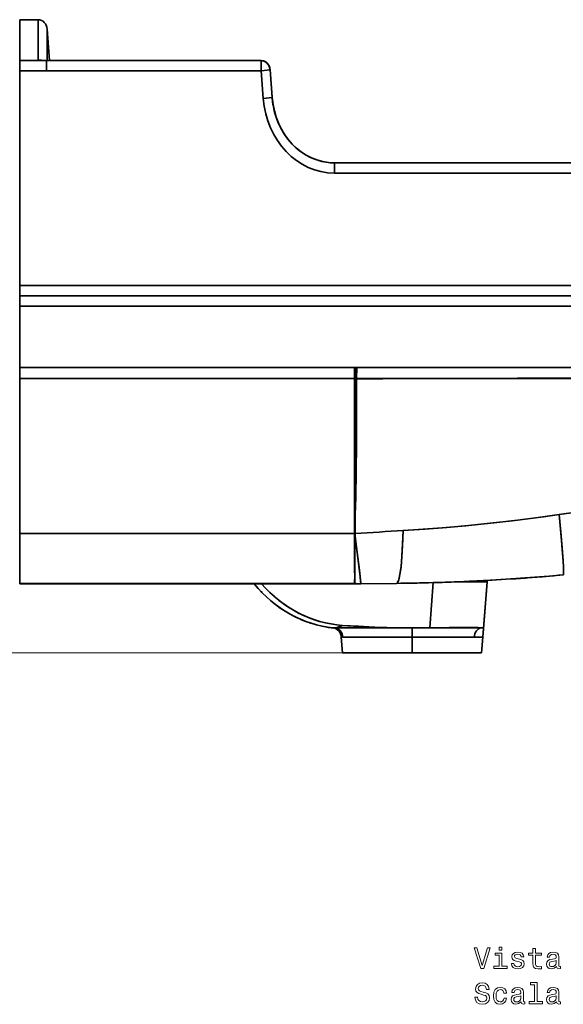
# Model space of a CAD drawing. Extents: x 290 to 1969, y 22 to 1622.
# Tile 11 of 12: x 1459 to 1724, y 876 to 1357. Entities that reach past the tile are written whole.
import ezdxf

# ---------------------------------------------------------------- set-up
doc = ezdxf.new("R2010")
doc.units = 0

msp = doc.modelspace()

# ---------------------------------------------------------------- linework, layer by layer
at = {"color": 7, "lineweight": 35, "ltscale": 0.227118}
msp.add_line((1467.68, 1357.09), (1458.59, 1357.09), dxfattribs=at)
msp.add_line((1467.68, 1357.09), (1458.59, 1357.09), dxfattribs=at)
at = {"color": 7, "lineweight": 35, "ltscale": 0.499756}
for p, q in [((1458.59, 1357.09), (1458.59, 1337.1)), ((1458.59, 1337.1), (1458.59, 1357.09))]:
    msp.add_line(p, q, dxfattribs=at)
at = {"color": 7, "lineweight": 35, "ltscale": 0.38457}
msp.add_line((1472.02, 1352.52), (1472.02, 1337.14), dxfattribs=at)
msp.add_line((1472.02, 1352.52), (1472.02, 1337.14), dxfattribs=at)
at = {"color": 7, "lineweight": 35, "ltscale": 0.387016}
msp.add_line((1473.2, 1337.09), (1472.02, 1352.52), dxfattribs=at)
msp.add_line((1473.2, 1337.09), (1472.02, 1352.52), dxfattribs=at)
at = {"color": 7, "lineweight": 35, "ltscale": 0.326999}
for p, q in [((1458.59, 1337.1), (1471.67, 1337.1)), ((1471.67, 1337.1), (1458.59, 1337.1)), ((1458.59, 1332.1), (1471.67, 1332.09)), ((1471.67, 1332.09), (1458.59, 1332.1))]:
    msp.add_line(p, q, dxfattribs=at)
at = {"color": 7, "lineweight": 35, "ltscale": 0.124997}
for p, q in [((1458.59, 1332.1), (1458.59, 1337.1)), ((1458.59, 1337.1), (1458.59, 1332.1))]:
    msp.add_line(p, q, dxfattribs=at)
at = {"color": 7, "lineweight": 35, "ltscale": 0.001843}
msp.add_line((1471.67, 1337.1), (1471.67, 1337.17), dxfattribs=at)
at = {"color": 7, "lineweight": 35, "ltscale": 0.12511}
msp.add_line((1471.67, 1332.09), (1471.67, 1337.1), dxfattribs=at)
at = {"color": 7, "lineweight": 35}
for p, q in [((1471.67, 1337.09), (1576.68, 1337.09)), ((1576.68, 1337.09), (1471.67, 1337.09)), ((1547.68, 1337.09), (1480.73, 1337.09)), ((1458.59, 1227.09), (1458.59, 1332.1)), ((1458.59, 1332.1), (1458.59, 1227.09)), ((1576.68, 1332.09), (1471.67, 1332.09)), ((1471.67, 1332.09), (1576.68, 1332.09)), ((1612.46, 1287.09), (1889.85, 1287.09)), ((1889.85, 1287.09), (1612.46, 1287.09)), ((1889.85, 1282.09), (1612.46, 1282.09)), ((1612.46, 1282.09), (1889.85, 1282.09)), ((1458.59, 1227.09), (1890.23, 1227.09)), ((1890.23, 1227.09), (1458.59, 1227.09)), ((1881.51, 1222.09), (1458.59, 1222.09)), ((1458.59, 1222.09), (1881.51, 1222.09)), ((1458.59, 1187.09), (1458.59, 1217.09)), ((1458.59, 1187.09), (1458.59, 1217.09)), ((1881.51, 1217.09), (1458.59, 1217.09)), ((1881.51, 1217.09), (1458.59, 1217.09)), ((1622.31, 1187.09), (1458.59, 1187.09)), ((1881.51, 1187.09), (1458.59, 1187.09)), ((1881.51, 1187.09), (1458.59, 1187.09)), ((1833.93, 1187.09), (1623.71, 1187.09)), ((1458.59, 1105.83), (1458.59, 1181.62)), ((1458.59, 1181.62), (1622.31, 1181.62)), ((1458.59, 1181.62), (1458.59, 1105.83)), ((1622.31, 1181.62), (1458.59, 1181.62)), ((1622.24, 1105.83), (1458.59, 1105.83)), ((1458.59, 1105.83), (1622.24, 1105.83)), ((1458.59, 1105.8), (1622.24, 1105.8)), ((1622.24, 1105.8), (1458.59, 1105.8)), ((1458.59, 1081.37), (1458.59, 1105.79)), ((1458.59, 1105.79), (1622.24, 1105.79)), ((1622.24, 1105.79), (1458.59, 1105.79)), ((1562.98, 1105.8), (1590.41, 1105.8)), ((1458.59, 1081.37), (1622.29, 1081.37)), ((1458.59, 1081.29), (1622.37, 1081.29)), ((1622.37, 1081.29), (1458.59, 1081.29)), ((1458.59, 1081.29), (1573.2, 1081.29)), ((1573.19, 1081.29), (1458.59, 1081.29)), ((1576.8, 1081.29), (1458.59, 1081.29)), ((1622.37, 1081.29), (1576.8, 1081.29)), ((1642.77, 1081.49), (1622.43, 1081.29)), ((1659.11, 1059.76), (1660.8, 1081.84)), ((1659.11, 1059.76), (1660.8, 1081.84)), ((1687.09, 1082.27), (1685.2, 1057.51)), ((1685.33, 1059.18), (1687.09, 1082.27)), ((1687.09, 1082.27), (1685.33, 1059.18)), ((1685.33, 1059.18), (1687.09, 1082.27)), ((1612.73, 1059.66), (1650.34, 1059.66)), ((1612.73, 1059.66), (1650.34, 1059.66)), ((1650.49, 1059.66), (1684.26, 1059.66)), ((1650.49, 1059.66), (1684.26, 1059.66)), ((1650.43, 1055.12), (1616.61, 1055.12)), ((1616.61, 1055.12), (1650.43, 1055.12)), ((1680.78, 1055.12), (1650.43, 1055.12)), ((1650.43, 1055.12), (1680.78, 1055.12)), ((1650.43, 1047.59), (1616.43, 1047.59)), ((1616.43, 1047.59), (1650.43, 1047.59)), ((1616.43, 1047.59), (1650.43, 1047.59)), ((1627.43, 1047.59), (1650.43, 1047.59)), ((1650.43, 1047.59), (1627.43, 1047.59)), ((1627.43, 1047.59), (1650.43, 1047.59)), ((1650.43, 1047.59), (1673.43, 1047.59)), ((1650.43, 1047.59), (1673.43, 1047.59)), ((1684.44, 1047.59), (1650.43, 1047.59)), ((1650.43, 1047.59), (1684.44, 1047.59)), ((1650.43, 1047.59), (1684.44, 1047.59)), ((1673.43, 1047.59), (1650.43, 1047.59))]:
    msp.add_line(p, q, dxfattribs=at)
at = {"color": 7, "lineweight": 35, "ltscale": 0.124863}
msp.add_line((1471.67, 1337.09), (1471.67, 1332.09), dxfattribs=at)
at = {"color": 7, "lineweight": 35, "ltscale": 0.225824}
msp.add_line((1480.73, 1337.09), (1471.7, 1337.09), dxfattribs=at)
at = {"color": 7, "lineweight": 35, "ltscale": 0.080319}
msp.add_line((1477.52, 1337.09), (1480.73, 1337.09), dxfattribs=at)
at = {"color": 7, "lineweight": 35, "ltscale": 0.125}
for p, q in [((1576.68, 1337.09), (1576.68, 1332.09)), ((1576.68, 1332.09), (1576.68, 1337.09)), ((1612.46, 1287.09), (1612.46, 1282.09)), ((1612.46, 1282.09), (1612.46, 1287.09)), ((1458.59, 1222.09), (1458.59, 1227.09)), ((1458.59, 1227.09), (1458.59, 1222.09)), ((1458.59, 1217.09), (1458.59, 1222.09)), ((1458.59, 1222.09), (1458.59, 1217.09))]:
    msp.add_line(p, q, dxfattribs=at)
at = {"color": 7, "lineweight": 35, "ltscale": 0.10913}
for p, q in [((1576.68, 1332.09), (1581.02, 1332.52)), ((1582.05, 1319.04), (1577.71, 1318.6)), ((1577.71, 1318.6), (1582.05, 1319.04))]:
    msp.add_line(p, q, dxfattribs=at)
at = {"color": 7, "lineweight": 35, "ltscale": 0.109133}
msp.add_line((1581.02, 1332.52), (1576.68, 1332.09), dxfattribs=at)
at = {"color": 7, "lineweight": 35, "ltscale": 0.338135}
for p, q in [((1577.71, 1318.6), (1576.68, 1332.09)), ((1576.68, 1332.09), (1577.71, 1318.6)), ((1582.05, 1319.04), (1581.02, 1332.52)), ((1582.05, 1319.04), (1581.02, 1332.52))]:
    msp.add_line(p, q, dxfattribs=at)
at = {"color": 7, "lineweight": 35, "ltscale": 0.002665}
msp.add_line((1581.01, 1332.7), (1581.02, 1332.59), dxfattribs=at)
at = {"color": 7, "lineweight": 35, "ltscale": 0.001758}
msp.add_line((1581.02, 1332.52), (1581.02, 1332.59), dxfattribs=at)
at = {"color": 7, "lineweight": 35, "ltscale": 0.274749}
msp.add_line((1581.02, 1332.52), (1581.86, 1321.56), dxfattribs=at)
msp.add_line((1581.02, 1332.52), (1581.86, 1321.56), dxfattribs=at)
at = {"color": 7, "lineweight": 35, "ltscale": 0.004396}
msp.add_line((1581.84, 1321.74), (1581.86, 1321.56), dxfattribs=at)
at = {"color": 7, "lineweight": 35, "ltscale": 0.004411}
msp.add_line((1581.84, 1321.74), (1581.86, 1321.56), dxfattribs=at)
at = {"color": 7, "lineweight": 35, "ltscale": 0.001957}
msp.add_line((1581.86, 1321.56), (1581.85, 1321.64), dxfattribs=at)
at = {"color": 7, "lineweight": 35, "ltscale": 0.001755}
msp.add_line((1581.86, 1321.56), (1581.85, 1321.63), dxfattribs=at)
at = {"color": 7, "lineweight": 35, "ltscale": 0.001693}
msp.add_line((1581.85, 1321.63), (1581.86, 1321.56), dxfattribs=at)
at = {"color": 7, "lineweight": 35, "ltscale": 0.000918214}
msp.add_line((1581.86, 1321.6), (1581.86, 1321.56), dxfattribs=at)
at = {"color": 7, "lineweight": 35, "ltscale": 0.000939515}
msp.add_line((1581.86, 1321.56), (1581.86, 1321.6), dxfattribs=at)
at = {"color": 7, "lineweight": 35, "ltscale": 0.00022353}
msp.add_line((1581.86, 1321.57), (1581.86, 1321.56), dxfattribs=at)
at = {"color": 7, "lineweight": 35, "ltscale": 0.000220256}
msp.add_line((1581.86, 1321.57), (1581.86, 1321.56), dxfattribs=at)
at = {"color": 7, "lineweight": 35, "ltscale": 0.063386}
msp.add_line((1582.05, 1319.04), (1581.86, 1321.56), dxfattribs=at)
msp.add_line((1582.05, 1319.04), (1581.86, 1321.56), dxfattribs=at)
at = {"color": 7, "lineweight": 35, "ltscale": 0.003975}
msp.add_line((1590.12, 1298.23), (1590.02, 1298.36), dxfattribs=at)
at = {"color": 7, "lineweight": 35, "ltscale": 0.136783}
for p, q in [((1458.59, 1181.62), (1458.59, 1187.09)), ((1458.59, 1187.09), (1458.59, 1181.62)), ((1622.31, 1181.62), (1622.31, 1187.09)), ((1622.31, 1187.09), (1622.31, 1181.62))]:
    msp.add_line(p, q, dxfattribs=at)
at = {"color": 7, "lineweight": 35, "ltscale": 0.013675}
msp.add_line((1622.31, 1187.09), (1622.86, 1187.09), dxfattribs=at)
at = {"color": 7, "lineweight": 35, "ltscale": 0.021411}
msp.add_line((1622.86, 1187.09), (1623.71, 1187.09), dxfattribs=at)
at = {"color": 7, "lineweight": 35, "ltscale": 0.004557}
for p, q in [((1622.49, 1181.61), (1622.31, 1181.62)), ((1622.31, 1181.62), (1622.49, 1181.61))]:
    msp.add_line(p, q, dxfattribs=at)
at = {"color": 7, "lineweight": 35, "ltscale": 0.01842}
for p, q in [((1622.49, 1181.61), (1623.23, 1181.61)), ((1623.23, 1181.61), (1622.49, 1181.61))]:
    msp.add_line(p, q, dxfattribs=at)
at = {"color": 7, "lineweight": 35, "ltscale": 0.126825}
for p, q in [((1622.25, 1110.9), (1622.24, 1105.83)), ((1622.24, 1105.83), (1622.25, 1110.9))]:
    msp.add_line(p, q, dxfattribs=at)
at = {"color": 7, "lineweight": 35, "ltscale": 0.126813}
msp.add_line((1622.56, 1110.91), (1622.56, 1105.84), dxfattribs=at)
msp.add_line((1622.56, 1110.91), (1622.56, 1105.84), dxfattribs=at)
at = {"color": 7, "lineweight": 35, "ltscale": 0.000738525}
msp.add_line((1458.59, 1105.8), (1458.59, 1105.83), dxfattribs=at)
at = {"color": 7, "lineweight": 35, "ltscale": 0.000741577}
msp.add_line((1458.59, 1105.83), (1458.59, 1105.8), dxfattribs=at)
at = {"color": 7, "lineweight": 35, "ltscale": 0.000164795}
for p, q in [((1458.59, 1105.79), (1458.59, 1105.8)), ((1458.59, 1105.8), (1458.59, 1105.79))]:
    msp.add_line(p, q, dxfattribs=at)
at = {"color": 7, "lineweight": 35, "ltscale": 0.000742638}
for p, q in [((1622.24, 1105.8), (1622.24, 1105.83)), ((1622.24, 1105.83), (1622.24, 1105.8))]:
    msp.add_line(p, q, dxfattribs=at)
at = {"color": 7, "lineweight": 35, "ltscale": 0.00012207}
msp.add_line((1622.24, 1105.83), (1622.24, 1105.83), dxfattribs=at)
msp.add_line((1622.24, 1105.83), (1622.24, 1105.83), dxfattribs=at)
at = {"color": 7, "lineweight": 35, "ltscale": 0.000166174}
for p, q in [((1622.24, 1105.79), (1622.24, 1105.8)), ((1622.24, 1105.8), (1622.24, 1105.79))]:
    msp.add_line(p, q, dxfattribs=at)
at = {"color": 7, "lineweight": 35, "ltscale": 0.02901}
msp.add_line((1622.24, 1104.63), (1622.24, 1105.79), dxfattribs=at)
at = {"color": 7, "lineweight": 35, "ltscale": 0.029004}
msp.add_line((1622.24, 1104.63), (1622.24, 1105.79), dxfattribs=at)
at = {"color": 7, "lineweight": 35, "ltscale": 0.029994}
for p, q in [((1622.55, 1105.83), (1622.56, 1104.63)), ((1622.56, 1104.63), (1622.55, 1105.83))]:
    msp.add_line(p, q, dxfattribs=at)
at = {"color": 7, "lineweight": 35, "ltscale": 0.000134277}
msp.add_line((1622.56, 1105.84), (1622.56, 1105.83), dxfattribs=at)
msp.add_line((1622.56, 1105.84), (1622.56, 1105.83), dxfattribs=at)
at = {"color": 7, "lineweight": 35, "ltscale": 0.000500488}
for p, q in [((1622.56, 1105.83), (1622.56, 1105.81)), ((1622.56, 1105.81), (1622.56, 1105.83))]:
    msp.add_line(p, q, dxfattribs=at)
at = {"color": 7, "lineweight": 35, "ltscale": 0.000158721}
msp.add_line((1622.4, 1084.47), (1622.4, 1084.47), dxfattribs=at)
msp.add_line((1622.4, 1084.47), (1622.4, 1084.47), dxfattribs=at)
at = {"color": 7, "lineweight": 35, "ltscale": 0.002036}
for p, q in [((1458.59, 1081.29), (1458.59, 1081.37)), ((1458.59, 1081.37), (1458.59, 1081.29))]:
    msp.add_line(p, q, dxfattribs=at)
at = {"color": 7, "lineweight": 35, "ltscale": 3.06698e-05}
msp.add_line((1622.29, 1081.37), (1622.29, 1081.37), dxfattribs=at)
msp.add_line((1622.29, 1081.37), (1622.29, 1081.37), dxfattribs=at)
msp.add_line((1622.29, 1081.37), (1622.29, 1081.37), dxfattribs=at)
msp.add_line((1622.29, 1081.37), (1622.29, 1081.37), dxfattribs=at)
at = {"color": 7, "lineweight": 35, "ltscale": 0.00127}
msp.add_line((1622.37, 1081.29), (1622.43, 1081.29), dxfattribs=at)
at = {"color": 7, "lineweight": 35, "ltscale": 0.000622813}
msp.add_line((1622.38, 1081.29), (1622.4, 1081.29), dxfattribs=at)
at = {"color": 7, "lineweight": 35, "ltscale": 0.000279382}
msp.add_line((1622.38, 1081.29), (1622.39, 1081.29), dxfattribs=at)
at = {"color": 7, "lineweight": 35, "ltscale": 0.000519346}
msp.add_line((1622.4, 1081.29), (1622.38, 1081.29), dxfattribs=at)
at = {"color": 7, "lineweight": 35, "ltscale": 0.001273}
msp.add_line((1622.38, 1081.29), (1622.43, 1081.29), dxfattribs=at)
msp.add_line((1622.38, 1081.29), (1622.43, 1081.29), dxfattribs=at)
at = {"color": 7, "lineweight": 35, "ltscale": 0.000655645}
msp.add_line((1622.4, 1081.29), (1622.43, 1081.29), dxfattribs=at)
at = {"color": 7, "lineweight": 35, "ltscale": 0.00051563}
msp.add_line((1622.42, 1081.29), (1622.4, 1081.29), dxfattribs=at)
at = {"color": 7, "lineweight": 35, "ltscale": 0.00041505}
msp.add_line((1622.41, 1081.29), (1622.43, 1081.29), dxfattribs=at)
at = {"color": 7, "lineweight": 35, "ltscale": 0.000439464}
msp.add_line((1622.41, 1081.29), (1622.43, 1081.29), dxfattribs=at)
at = {"color": 7, "lineweight": 35, "ltscale": 0.070481}
msp.add_line((1625.25, 1081.31), (1622.43, 1081.29), dxfattribs=at)
msp.add_line((1625.25, 1081.31), (1622.43, 1081.29), dxfattribs=at)
at = {"color": 7, "lineweight": 35, "ltscale": 0.000559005}
msp.add_line((1622.46, 1082.14), (1622.46, 1082.16), dxfattribs=at)
at = {"color": 7, "lineweight": 35, "ltscale": 0.001685}
for p, q in [((1625.25, 1081.31), (1625.32, 1081.32)), ((1625.32, 1081.32), (1625.25, 1081.31))]:
    msp.add_line(p, q, dxfattribs=at)
at = {"color": 7, "lineweight": 35, "ltscale": 0.001648}
msp.add_line((1625.32, 1081.32), (1625.25, 1081.31), dxfattribs=at)
msp.add_line((1625.32, 1081.32), (1625.25, 1081.31), dxfattribs=at)
at = {"color": 7, "lineweight": 35, "ltscale": 0.001647}
msp.add_line((1625.3, 1082.19), (1625.3, 1082.13), dxfattribs=at)
at = {"color": 7, "lineweight": 35, "ltscale": 0.436192}
msp.add_line((1642.77, 1081.49), (1625.32, 1081.32), dxfattribs=at)
msp.add_line((1642.77, 1081.49), (1625.32, 1081.32), dxfattribs=at)
at = {"color": 7, "lineweight": 35, "ltscale": 0.320938}
msp.add_line((1685.35, 1082.23), (1672.52, 1082.23), dxfattribs=at)
msp.add_line((1685.35, 1082.23), (1672.52, 1082.23), dxfattribs=at)
at = {"color": 7, "lineweight": 35, "ltscale": 0.014853}
msp.add_line((1685.4, 1082.83), (1685.35, 1082.23), dxfattribs=at)
msp.add_line((1685.4, 1082.83), (1685.35, 1082.23), dxfattribs=at)
at = {"color": 7, "lineweight": 35, "ltscale": 0.043516}
msp.add_line((1687.14, 1082.92), (1685.4, 1082.83), dxfattribs=at)
at = {"color": 7, "lineweight": 35, "ltscale": 0.016182}
msp.add_line((1687.14, 1082.92), (1687.09, 1082.27), dxfattribs=at)
msp.add_line((1687.14, 1082.92), (1687.09, 1082.27), dxfattribs=at)
msp.add_line((1687.14, 1082.92), (1687.09, 1082.27), dxfattribs=at)
msp.add_line((1687.14, 1082.92), (1687.09, 1082.27), dxfattribs=at)
at = {"color": 7, "lineweight": 35, "ltscale": 0.005045}
msp.add_line((1590.54, 1066.6), (1590.72, 1066.5), dxfattribs=at)
at = {"color": 7, "lineweight": 35, "ltscale": 0.014633}
msp.add_line((1600.2, 1062.26), (1600.76, 1062.07), dxfattribs=at)
at = {"color": 7, "lineweight": 35, "ltscale": 0.00101}
msp.add_line((1611.87, 1059.66), (1611.91, 1059.66), dxfattribs=at)
at = {"color": 7, "lineweight": 35, "ltscale": 0.020374}
for p, q in [((1612.73, 1059.66), (1611.91, 1059.66)), ((1611.91, 1059.66), (1612.73, 1059.66))]:
    msp.add_line(p, q, dxfattribs=at)
at = {"color": 7, "lineweight": 35, "ltscale": 0.013571}
msp.add_line((1612.73, 1059.66), (1612.19, 1059.66), dxfattribs=at)
at = {"color": 7, "lineweight": 35, "ltscale": 0.113629}
msp.add_line((1650.43, 1059.66), (1650.43, 1055.12), dxfattribs=at)
msp.add_line((1650.43, 1059.66), (1650.43, 1055.12), dxfattribs=at)
at = {"color": 7, "lineweight": 35, "ltscale": 0.00849}
msp.add_line((1684.26, 1059.66), (1684.6, 1059.7), dxfattribs=at)
msp.add_line((1684.26, 1059.66), (1684.6, 1059.7), dxfattribs=at)
at = {"color": 7, "lineweight": 35, "ltscale": 0.01611}
msp.add_line((1684.26, 1059.66), (1684.91, 1059.66), dxfattribs=at)
at = {"color": 7, "lineweight": 35, "ltscale": 0.1019}
for p, q in [((1685.02, 1055.12), (1685.33, 1059.18)), ((1685.33, 1059.18), (1685.02, 1055.12)), ((1685.33, 1059.18), (1685.02, 1055.12))]:
    msp.add_line(p, q, dxfattribs=at)
at = {"color": 7, "lineweight": 35, "ltscale": 0.188831}
msp.add_line((1615.85, 1055.12), (1616.43, 1047.59), dxfattribs=at)
msp.add_line((1615.85, 1055.12), (1616.43, 1047.59), dxfattribs=at)
at = {"color": 7, "lineweight": 35, "ltscale": 0.018851}
msp.add_line((1616.61, 1055.12), (1615.85, 1055.12), dxfattribs=at)
msp.add_line((1616.61, 1055.12), (1615.85, 1055.12), dxfattribs=at)
at = {"color": 7, "lineweight": 35, "ltscale": 0.188254}
msp.add_line((1650.43, 1055.12), (1650.43, 1047.59), dxfattribs=at)
msp.add_line((1650.43, 1055.12), (1650.43, 1047.59), dxfattribs=at)
at = {"color": 7, "lineweight": 35, "ltscale": 0.105835}
for p, q in [((1685.02, 1055.12), (1680.78, 1055.12)), ((1680.78, 1055.12), (1685.02, 1055.12))]:
    msp.add_line(p, q, dxfattribs=at)
at = {"color": 7, "lineweight": 35, "ltscale": 0.188801}
msp.add_line((1685.02, 1055.12), (1684.44, 1047.59), dxfattribs=at)
msp.add_line((1685.02, 1055.12), (1684.44, 1047.59), dxfattribs=at)
at = {"color": 7, "lineweight": 13}
msp.add_line((1625.43, 1047.59), (1386.08, 1047.59), dxfattribs=at)
at = {"color": 7, "lineweight": 35, "ltscale": 0.275201}
for p, q in [((1627.43, 1047.59), (1616.43, 1047.59)), ((1684.44, 1047.59), (1673.43, 1047.59))]:
    msp.add_line(p, q, dxfattribs=at)
at = {"color": 7, "lineweight": 35}
for points in [[(1471.67, 1337.17), (1469.19, 1337.22), (1468.32, 1337.25), (1467.75, 1337.31), (1467.7, 1337.32), (1467.69, 1337.33), (1467.68, 1337.33), (1467.68, 1337.33), (1467.68, 1337.34)], [(1467.68, 1337.34), (1467.68, 1337.33), (1467.68, 1337.33), (1467.69, 1337.33), (1467.7, 1337.32), (1467.76, 1337.31), (1468.37, 1337.25), (1469.25, 1337.22), (1471.67, 1337.17)], [(1468.4, 1337.25), (1468.32, 1337.26), (1468.31, 1337.26), (1468.35, 1337.26), (1471.4, 1337.17), (1471.71, 1337.17)], [(1581.02, 1332.52), (1580.92, 1333.25), (1580.72, 1333.96), (1580.43, 1334.63), (1580.06, 1335.25), (1579.62, 1335.78), (1579.1, 1336.24), (1578.53, 1336.61), (1577.92, 1336.88), (1577.31, 1337.03), (1576.68, 1337.09)], [(1576.68, 1337.09), (1577.26, 1337.04), (1577.81, 1336.91), (1578.34, 1336.71), (1578.84, 1336.43), (1579.3, 1336.08), (1579.72, 1335.67), (1580.11, 1335.17), (1580.43, 1334.64), (1580.68, 1334.07), (1580.87, 1333.45)], [(1612.46, 1287.09), (1610.4, 1287.17), (1608.35, 1287.4), (1606.32, 1287.8), (1604.33, 1288.35), (1602.37, 1289.05), (1600.47, 1289.9), (1598.63, 1290.89), (1596.91, 1291.97), (1595.26, 1293.18), (1593.68, 1294.49), (1592.19, 1295.92), (1590.79, 1297.44), (1589.48, 1299.05), (1588.26, 1300.75), (1587.11, 1302.59)], [(1622.86, 1187.09), (1622.85, 1187.09), (1622.84, 1187.08), (1622.83, 1187.06), (1622.8, 1187), (1622.77, 1186.84), (1622.7, 1186.31), (1622.62, 1185.17), (1622.5, 1182.08), (1622.49, 1181.61)], [(1622.86, 1187.09), (1622.85, 1187.09), (1622.84, 1187.08), (1622.83, 1187.06), (1622.8, 1187), (1622.77, 1186.84), (1622.7, 1186.31), (1622.62, 1185.17), (1622.5, 1182.08), (1622.49, 1181.61)], [(1623.71, 1187.09), (1623.71, 1187.09), (1623.69, 1187.07), (1623.67, 1187.05), (1623.64, 1186.98), (1623.59, 1186.81), (1623.49, 1186.22), (1623.38, 1185.03), (1623.3, 1183.54), (1623.23, 1181.61)], [(1623.71, 1187.09), (1623.71, 1187.09), (1623.69, 1187.07), (1623.67, 1187.05), (1623.64, 1186.98), (1623.59, 1186.81), (1623.49, 1186.22), (1623.38, 1185.03), (1623.3, 1183.54), (1623.23, 1181.61)], [(1722.37, 1115.16), (1739.75, 1117.58), (1757.11, 1119.88), (1766.82, 1121.12), (1779.91, 1122.81), (1787.52, 1123.85), (1793.38, 1124.72), (1796.25, 1125.19), (1800.49, 1125.97)], [(1800.49, 1125.97), (1796.69, 1125.27), (1793.56, 1124.75), (1786.83, 1123.75), (1780.42, 1122.88), (1770.36, 1121.57), (1753.6, 1119.42), (1737.99, 1117.34), (1722.37, 1115.16)], [(1646.03, 1107.3), (1656.73, 1108.02), (1667.41, 1108.86), (1678.06, 1109.81), (1688.71, 1110.9), (1699.37, 1112.11), (1707, 1113.06), (1714.64, 1114.07), (1722.37, 1115.16)], [(1722.37, 1115.16), (1712.17, 1113.74), (1702, 1112.43), (1691.85, 1111.24), (1684.27, 1110.43), (1676.66, 1109.68), (1665.17, 1108.67), (1653.67, 1107.8), (1646.03, 1107.3)], [(1724.39, 1085.62), (1724.41, 1085.63), (1724.43, 1085.65), (1724.45, 1085.7), (1724.48, 1085.83), (1724.52, 1086.28), (1724.53, 1087.04), (1724.46, 1089.35), (1724.29, 1092.38), (1724.02, 1096.1), (1723.52, 1102.41), (1722.37, 1115.16)], [(1722.37, 1115.16), (1723.16, 1106.58), (1723.81, 1098.89), (1724.28, 1092.52), (1724.45, 1089.64), (1724.53, 1087.48), (1724.51, 1086.12), (1724.47, 1085.78), (1724.44, 1085.68), (1724.42, 1085.64), (1724.41, 1085.63), (1724.39, 1085.62)], [(1646.03, 1107.3), (1645.82, 1100.87), (1645.67, 1097.84), (1645.5, 1094.98), (1645.21, 1091.47), (1644.88, 1088.37), (1644.49, 1085.75), (1644.11, 1083.94), (1643.91, 1083.21), (1643.69, 1082.6), (1643.4, 1081.99), (1643.24, 1081.77), (1643.09, 1081.62), (1642.93, 1081.53), (1642.77, 1081.49)], [(1642.77, 1081.49), (1642.94, 1081.53), (1643.1, 1081.63), (1643.27, 1081.8), (1643.42, 1082.04), (1643.73, 1082.7), (1643.95, 1083.35), (1644.15, 1084.12), (1644.53, 1086.01), (1644.81, 1087.82), (1645.05, 1089.86), (1645.27, 1092.13), (1645.47, 1094.58), (1645.78, 1099.98), (1645.92, 1103.43), (1646.03, 1107.3)], [(1622.4, 1084.47), (1622.3, 1092.28), (1622.25, 1101.7), (1622.24, 1104.63)], [(1622.24, 1104.63), (1622.26, 1099.14), (1622.34, 1088.51), (1622.4, 1084.47)], [(1622.56, 1104.63), (1622.53, 1096.64), (1622.4, 1084.58), (1622.4, 1084.47)], [(1622.4, 1084.47), (1622.43, 1085.86), (1622.51, 1092.73), (1622.56, 1103.97), (1622.56, 1104.63)], [(1625.32, 1081.32), (1625.32, 1081.32), (1625.32, 1081.32), (1625.32, 1081.32), (1625.33, 1081.49), (1625.27, 1082.54), (1625.07, 1084.55), (1624.84, 1086.57), (1624.22, 1091.73), (1623.14, 1100.22), (1622.56, 1104.63)], [(1622.56, 1104.63), (1623.25, 1099.33), (1624.29, 1091.18), (1625.05, 1084.71), (1625.21, 1083.13), (1625.33, 1081.71), (1625.32, 1081.34), (1625.32, 1081.32), (1625.32, 1081.32), (1625.32, 1081.32)], [(1622.29, 1081.37), (1622.29, 1081.39), (1622.3, 1081.53), (1622.4, 1084.47)], [(1622.29, 1081.37), (1622.29, 1081.37), (1622.29, 1081.39), (1622.31, 1081.7), (1622.34, 1082.33), (1622.4, 1084.47)], [(1622.51, 1081.36), (1622.51, 1081.37), (1622.51, 1081.42), (1622.43, 1083.02), (1622.4, 1084.47)], [(1622.4, 1084.47), (1622.51, 1081.4), (1622.51, 1081.37), (1622.51, 1081.36), (1622.51, 1081.36)], [(1576.81, 1081.29), (1578.99, 1078.91), (1580.12, 1077.77), (1581.27, 1076.66), (1582.85, 1075.23), (1584.47, 1073.85), (1586.14, 1072.54), (1588.27, 1070.98), (1590.47, 1069.52), (1592.72, 1068.17), (1595.03, 1066.92), (1597.39, 1065.79), (1599.78, 1064.76), (1602.48, 1063.76), (1605.22, 1062.9), (1607.99, 1062.19), (1610.79, 1061.63), (1613.61, 1061.21), (1616.45, 1060.95)], [(1616.45, 1060.95), (1614.97, 1060.35), (1613.8, 1059.94), (1613.2, 1059.77), (1612.73, 1059.66)], [(1612.73, 1059.66), (1613.32, 1059.8), (1614.12, 1060.04), (1615.15, 1060.42), (1616.45, 1060.95)], [(1616.45, 1060.95), (1624.45, 1060.46), (1632.23, 1060.07), (1639.77, 1059.81), (1645.08, 1059.7), (1650.34, 1059.66)], [(1650.34, 1059.66), (1644.29, 1059.71), (1638.1, 1059.85), (1631.69, 1060.09), (1624.24, 1060.47), (1616.45, 1060.95)], [(1684.6, 1059.7), (1683.13, 1059.8), (1681.04, 1059.88), (1678.48, 1059.92), (1674.47, 1059.94), (1670.1, 1059.92), (1660.89, 1059.8), (1659.11, 1059.76)], [(1659.11, 1059.76), (1668.53, 1059.91), (1673.03, 1059.94), (1677.22, 1059.93), (1681.22, 1059.87), (1682.84, 1059.82), (1684.6, 1059.7)], [(1683.05, 1059.81), (1681, 1059.88), (1678.53, 1059.92)], [(1685.33, 1059.18), (1685.3, 1059.43), (1685.16, 1059.59), (1684.91, 1059.66)], [(1684.91, 1059.66), (1685.15, 1059.59), (1685.3, 1059.43), (1685.33, 1059.18)]]:
    msp.add_lwpolyline(points, dxfattribs=at)
at = {"color": 7, "lineweight": 13}
for points in [[(1687.28, 903.22), (1684.77, 894.71), (1682.19, 903.22), (1680.82, 903.22), (1684.05, 893.21), (1685.49, 893.21), (1688.65, 903.22)], [(1694.34, 894.28), (1694.34, 900.69), (1691.08, 900.69), (1691.08, 899.61), (1693.07, 899.61), (1693.07, 894.28), (1690.48, 894.28), (1690.48, 893.21), (1696.96, 893.21), (1696.96, 894.28)], [(1694.38, 903.56), (1693.04, 903.56), (1693.04, 902.12), (1694.38, 902.12)], [(1702.93, 897.72), (1701.7, 898.01), (1700.79, 898.34), (1700.49, 899.02), (1700.58, 899.49), (1700.88, 899.84), (1701.37, 900.05), (1702.08, 900.14), (1702.75, 900.05), (1703.29, 899.8), (1703.63, 899.41), (1703.78, 898.89), (1705.02, 898.89), (1705.02, 898.92), (1704.8, 899.85), (1704.21, 900.59), (1703.29, 901.05), (1702.08, 901.22), (1700.85, 901.05), (1699.96, 900.57), (1699.4, 899.87), (1699.22, 898.97), (1699.35, 898.11), (1699.76, 897.5), (1700.42, 897.07), (1701.39, 896.77), (1702.8, 896.42), (1703.66, 896.06), (1703.89, 895.78), (1703.98, 895.34), (1703.85, 894.81), (1703.5, 894.41), (1702.94, 894.15), (1702.19, 894.06), (1701.4, 894.15), (1700.82, 894.45), (1700.43, 894.94), (1700.28, 895.62), (1699.05, 895.62), (1699.25, 894.46), (1699.84, 893.63), (1700.78, 893.12), (1702.08, 892.94), (1703.43, 893.12), (1704.43, 893.63), (1705.03, 894.44), (1705.25, 895.49), (1705.09, 896.39), (1704.64, 897.01), (1703.91, 897.42)], [(1709.51, 899.61), (1709.51, 895.73), (1709.6, 894.48), (1710, 893.61), (1710.81, 893.11), (1712.18, 892.94), (1713.68, 893.01), (1713.68, 894.1), (1712.58, 894.02), (1711.59, 894.13), (1711.05, 894.49), (1710.82, 895.1), (1710.78, 895.95), (1710.78, 899.61), (1713.68, 899.61), (1713.68, 900.69), (1710.78, 900.69), (1710.78, 902.95), (1709.51, 902.95), (1709.51, 900.69), (1707.32, 900.69), (1707.32, 899.61)], [(1721.08, 894.22), (1721.08, 894.18), (1721.16, 893.69), (1721.37, 893.34), (1722.28, 893.07), (1722.98, 893.18), (1722.98, 894.16), (1722.68, 894.12), (1722.28, 894.31), (1722.21, 894.88), (1722.21, 898.89), (1722.03, 899.91), (1721.53, 900.63), (1720.65, 901.06), (1719.41, 901.22), (1718.2, 901.05), (1717.31, 900.56), (1716.75, 899.8), (1716.56, 898.79), (1716.56, 898.7), (1717.7, 898.7), (1717.8, 899.31), (1718.11, 899.74), (1718.63, 900), (1719.37, 900.1), (1720.07, 900.03), (1720.58, 899.81), (1720.88, 899.44), (1720.98, 898.92), (1720.92, 898.31), (1720.69, 898.01), (1720.12, 897.86), (1719.04, 897.75), (1717.8, 897.49), (1716.92, 897.03), (1716.4, 896.31), (1716.24, 895.24), (1716.39, 894.29), (1716.83, 893.58), (1717.55, 893.14), (1718.55, 892.98), (1719.89, 893.28)], [(1720.94, 895.92), (1720.77, 895.17), (1720.3, 894.59), (1719.61, 894.22), (1718.76, 894.09), (1718.22, 894.16), (1717.83, 894.39), (1717.58, 894.8), (1717.51, 895.36), (1717.57, 895.86), (1717.8, 896.22), (1718.72, 896.63), (1719.89, 896.8), (1720.94, 897.14)], [(1682.5, 879.23), (1681.18, 879.23), (1681.47, 877.71), (1682.19, 876.58), (1683.3, 875.9), (1684.8, 875.66), (1686.28, 875.89), (1687.39, 876.52), (1688.1, 877.52), (1688.36, 878.83), (1688.14, 880.01), (1687.54, 880.78), (1686.56, 881.28), (1685.25, 881.65), (1684.12, 881.93), (1683.39, 882.24), (1682.97, 882.71), (1682.84, 883.43), (1682.97, 884.07), (1683.35, 884.56), (1683.92, 884.9), (1684.71, 885.01), (1685.52, 884.87), (1686.16, 884.48), (1686.57, 883.83), (1686.77, 882.95), (1688.09, 882.95), (1688.09, 882.98), (1687.86, 884.33), (1687.18, 885.34), (1686.11, 885.98), (1684.67, 886.19), (1683.37, 885.98), (1682.37, 885.37), (1681.72, 884.44), (1681.49, 883.22), (1681.67, 882.14), (1682.22, 881.41), (1683.09, 880.92), (1684.27, 880.54), (1685.43, 880.21), (1686.31, 879.9), (1686.85, 879.44), (1687.03, 878.69), (1686.86, 877.92), (1686.41, 877.35), (1685.74, 876.99), (1684.86, 876.87), (1683.88, 877.03), (1683.13, 877.49), (1682.65, 878.24)], [(1710.33, 885.21), (1710.33, 877), (1707.73, 877), (1707.73, 875.93), (1714.2, 875.93), (1714.2, 877), (1711.6, 877), (1711.6, 886.28), (1708.35, 886.28), (1708.35, 885.21)], [(1695.39, 881.11), (1696.64, 881.11), (1696.39, 882.26), (1695.77, 883.17), (1694.8, 883.73), (1693.55, 883.95), (1692.16, 883.66), (1691.11, 882.85), (1690.45, 881.54), (1690.22, 879.78), (1690.43, 878.04), (1691.08, 876.74), (1692.11, 875.93), (1693.5, 875.66), (1694.74, 875.88), (1695.71, 876.48), (1696.37, 877.43), (1696.66, 878.7), (1695.45, 878.7), (1695.23, 877.89), (1694.83, 877.29), (1694.25, 876.91), (1693.55, 876.8), (1692.67, 876.99), (1692.03, 877.56), (1691.64, 878.5), (1691.52, 879.82), (1691.64, 881.12), (1692.05, 882.06), (1692.7, 882.63), (1693.55, 882.84), (1694.3, 882.71), (1694.86, 882.37), (1695.23, 881.83)], [(1703.73, 876.94), (1703.73, 876.9), (1703.81, 876.41), (1704.02, 876.06), (1704.93, 875.79), (1705.64, 875.9), (1705.64, 876.88), (1705.33, 876.84), (1704.93, 877.03), (1704.86, 877.61), (1704.86, 881.61), (1704.69, 882.63), (1704.18, 883.35), (1703.3, 883.79), (1702.06, 883.95), (1700.85, 883.77), (1699.96, 883.28), (1699.4, 882.52), (1699.21, 881.51), (1699.21, 881.42), (1700.35, 881.42), (1700.45, 882.03), (1700.77, 882.46), (1701.28, 882.72), (1702.02, 882.82), (1702.73, 882.75), (1703.23, 882.53), (1703.53, 882.16), (1703.63, 881.64), (1703.58, 881.03), (1703.35, 880.73), (1702.77, 880.59), (1701.69, 880.47), (1700.45, 880.21), (1699.57, 879.75), (1699.05, 879.03), (1698.89, 877.97), (1699.04, 877.01), (1699.48, 876.31), (1700.2, 875.86), (1701.2, 875.7), (1702.54, 876.01)], [(1721.08, 876.94), (1721.08, 876.9), (1721.16, 876.41), (1721.37, 876.06), (1722.28, 875.79), (1722.98, 875.9), (1722.98, 876.88), (1722.68, 876.84), (1722.28, 877.03), (1722.21, 877.61), (1722.21, 881.61), (1722.03, 882.63), (1721.53, 883.35), (1720.65, 883.79), (1719.41, 883.95), (1718.2, 883.77), (1717.31, 883.28), (1716.75, 882.52), (1716.56, 881.51), (1716.56, 881.42), (1717.7, 881.42), (1717.8, 882.03), (1718.11, 882.46), (1718.63, 882.72), (1719.37, 882.82), (1720.07, 882.75), (1720.58, 882.53), (1720.88, 882.16), (1720.98, 881.64), (1720.92, 881.03), (1720.69, 880.73), (1720.12, 880.59), (1719.04, 880.47), (1717.8, 880.21), (1716.92, 879.75), (1716.4, 879.03), (1716.24, 877.97), (1716.39, 877.01), (1716.83, 876.31), (1717.55, 875.86), (1718.55, 875.7), (1719.89, 876.01)], [(1703.59, 878.64), (1703.42, 877.89), (1702.96, 877.32), (1702.26, 876.94), (1701.41, 876.81), (1700.87, 876.88), (1700.48, 877.12), (1700.23, 877.52), (1700.16, 878.08), (1700.22, 878.58), (1700.45, 878.95), (1701.37, 879.35), (1702.54, 879.52), (1703.59, 879.87)], [(1720.94, 878.64), (1720.77, 877.89), (1720.3, 877.32), (1719.61, 876.94), (1718.76, 876.81), (1718.22, 876.88), (1717.83, 877.12), (1717.58, 877.52), (1717.51, 878.08), (1717.57, 878.58), (1717.8, 878.95), (1718.72, 879.35), (1719.89, 879.52), (1720.94, 879.87)]]:
    msp.add_lwpolyline(points, close=True, dxfattribs=at)
at = {"color": 7, "lineweight": 35}
for centre, radius, start, end in [((-34844.05, 1347.07), 36311.73, 359.984651, 0.015812), ((-34610.39, 1347.05), 36078.07, 359.98457, 0.015298), ((1467.68, 1333.52), 3.82, 78.6747, 89.9888), ((1467.68, 1333.52), 3.82, 77.9347, 89.9864), ((1471.69, 1335.31), 1.86, 73.3912, 90.3953), ((1576.02, 1332.37), 4.96, 22.755, 46.2386), ((1575.62, 1332.16), 5.41, 10.8939, 29.8779), ((1575.46, 1332.11), 5.57, 4.2516, 23.1013), ((1575.4, 1332.1), 5.64, 4.3234, 17.0462), ((1621.85, 1322.07), 39.92, 184.3605, 188.0434), ((1621.41, 1322.01), 39.47, 184.3246, 196.8511), ((1619.02, 1321.21), 36.94, 199.8654, 210.2524), ((1619, 1321.2), 36.92, 200.0866, 210.2538), ((1617.32, 1320.24), 34.99, 210.2891, 216.5697), ((1617.12, 1320.11), 34.75, 210.2713, 218.4668), ((1616.38, 1319.55), 33.82, 216.9678, 219.5563), ((-38922.81, 1180.43), 40545.12, 359.901748, 0.001672), ((-38938.73, 1180.44), 40561.04, 359.901773, 0.001657), ((40329.79, 1180.55), 38707.29, 179.99842, 180.103076), ((40343.91, 1180.5), 38721.41, 179.998352, 180.102967), ((-3829.33, 3240941.25), 3239764.3, 270.09642611, 270.10014856), ((-3841.68, 3248118.5), 3246941.5, 270.09643294, 270.10014173), ((1622.26, 1119.59), 8.69, 269.9278, 271.953), ((1622.26, 1119.59), 8.69, 269.9278, 271.953), ((1885.61, -2936.57), 4050.96, 93.3905, 93.72319), ((1886.02, -2943.15), 4057.55, 93.39077, 93.72292), ((1622.25, 1114.38), 8.55, 269.9799, 272.0737), ((1622.25, 1114.38), 8.55, 269.9699, 272.0639), ((1622.26, 1114.37), 8.55, 269.8963, 271.9905), ((1621.38, 1114.41), 8.66, 275.6942, 277.7748), ((1621.4, 1114.25), 8.5, 275.6523, 277.7729), ((1621.57, 1114.31), 8.54, 274.4898, 276.589), ((1621.57, 1114.38), 8.61, 274.4922, 276.5745), ((1622.26, 1114.37), 8.55, 269.9084, 272.0027), ((1622.47, 1112.88), 8.25, 268.4218, 270.6413), ((1622.47, 1112.85), 8.22, 268.4129, 270.6404), ((1632.47, 2093.44), 1012, 270.58305, 275.21151), ((1632.47, 2093.44), 1012, 270.58305, 275.21153), ((1632.48, 2093.33), 1011.88, 273.0966, 275.21165), ((1632.47, 2093.44), 1012, 273.09672, 275.21153), ((1622.46, 1081.48), 0.203, 214.3467, 253.2777), ((1622.29, 1076.37), 5, 87.5509, 90.0118), ((1622.29, 1076.37), 5, 87.5332, 89.9902), ((1622.29, 1076.37), 5, 87.5295, 89.9901), ((1622.29, 1076.37), 5, 87.5547, 90.012), ((1622.46, 1081.48), 0.204, 214.5419, 253.3801), ((1622.37, 1086.29), 5, 270, 270.5831), ((1622.37, 1086.29), 5, 270, 270.583), ((1622.34, 1081.48), 0.199, 286.7661, 324.4364), ((1622.34, 1081.48), 0.199, 286.7056, 324.1586), ((1624.78, 1133.55), 52.24, 267.4986, 270.5131), ((1624.78, 1133.56), 52.24, 267.4995, 270.5124), ((1632.47, 2093.44), 1012, 270.58305, 271.60401), ((1632.47, 2093.47), 1012.03, 271.60402, 272.26802), ((1632.47, 2093.44), 1012, 272.26802, 272.99817), ((1685.35, 1120.3), 38.07, 270.0005, 272.6113), ((1685.35, 1120.35), 38.12, 270.0021, 272.6098), ((1623.31, 1122.48), 64.87, 223.8134, 224.5869), ((1623.33, 1122.5), 64.9, 223.8137, 224.46), ((1618.6, 1116.06), 56.87, 241.46, 248.83), ((1617.63, 1113.01), 53.66, 260.3221, 263.8845), ((1650.39, 1452.52), 392.86, 270.0152, 271.2727), ((1650.39, 1452.5), 392.84, 270.0152, 271.2728), ((1674.39, 643.54), 416.41, 89.5734, 90.1321), ((1683.81, 1052.16), 7.59, 81.6878, 84.0247), ((1683.81, 1052.16), 7.59, 81.6878, 84.0247), ((1684.55, 1059.24), 0.782, 355.3393, 2.6529), ((1684.55, 1059.24), 0.782, 355.3451, 2.6254)]:
    msp.add_arc(centre, radius, start, end, dxfattribs=at)
for centre, major_axis, ratio, start_param, end_param in [((1467.68, 1352.09), (0, -5), 0.871999, 1.658141, 3.141646), ((1467.68, 1352.09), (0, -5), 0.871999, 1.658141, 3.141646), ((1576.68, 1332.09), (0, -5), 0.871999, 1.658142, 3.141646), ((1612.46, 1322.09), (0, -40), 0.872, 4.799662, 6.283188), ((1612.46, 1322.09), (0, -40), 0.871998, 4.799752, 6.283251), ((1612.45, 1322.08), (0.01, -35), 0.871921, 4.799365, 5.302817), ((1612.46, 1322.08), (0.01, -35), 0.872145, 4.79939, 5.302739), ((1612.46, 1322.09), (0, -35), 0.871998, 4.799752, 6.283251), ((1612.46, 1322.09), (0, -35), 0.871998, 4.799753, 6.283251), ((1576.16, 1319.15), (20.97, -352.72), 0.119668, 0.932155, 1.163115), ((1576.5, 1317.81), (20.74, -351.1), 0.119474, 0.933554, 1.165357), ((1617.56, 1129.31), (0.13, -69.95), 0.872797, 5.467435, 6.188314), ((1617.56, 1129.3), (0.14, -69.94), 0.872714, 5.467232, 6.188189), ((1617.56, 1129.3), (0.14, -69.95), 0.872696, 5.467316, 6.188251), ((1620.39, 1131.11), (-1.65, -70.26), 0.8735, 5.520862, 6.245783), ((1611.51, 1054.69), (0.01, -5), 0.872244, 2.35186, 3.047359), ((1611.51, 1054.68), (0, -5), 0.872, 1.658124, 3.048507), ((1612.36, 1054.68), (0, -5), 0.85299, 1.658116, 3.05436), ((1612.36, 1054.68), (0, -5), 0.85299, 1.658113, 3.054359), ((1684.6, 1054.68), (0, -5), 0.765247, 3.228841, 4.625086), ((1684.6, 1054.68), (0, -5), 0.765248, 3.228842, 4.625086)]:
    msp.add_ellipse(centre, major_axis=major_axis, ratio=ratio, start_param=start_param, end_param=end_param, dxfattribs=at)

doc.saveas('drawing.dxf')
